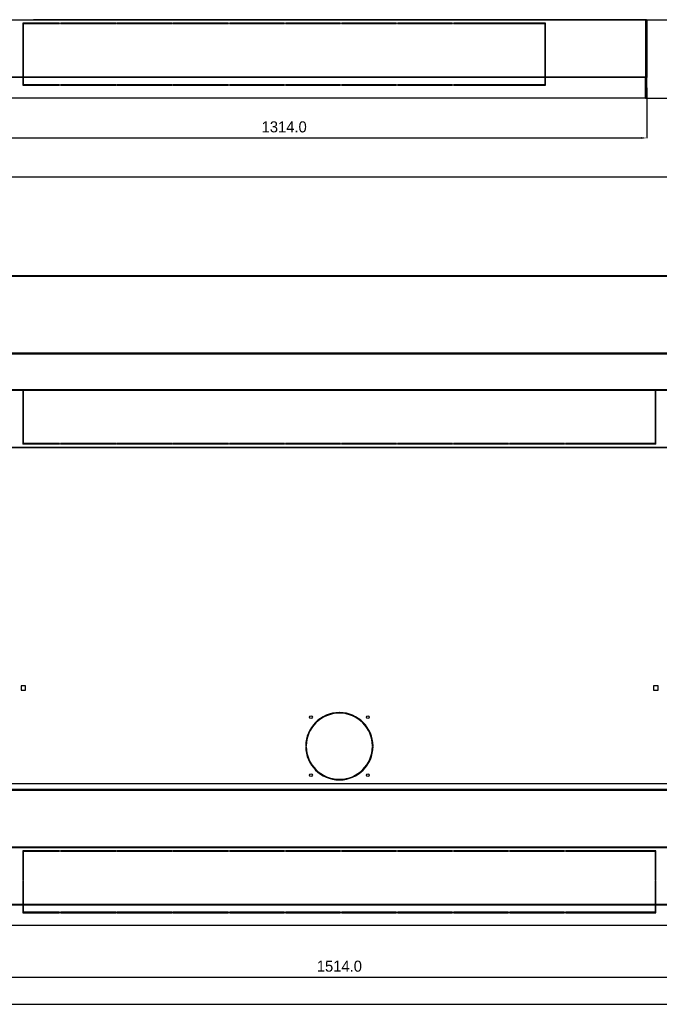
# Model space of a CAD drawing. Header units: inches. Extents: x -8834 to -3121, y 1010 to 9212.
# Tile 2 of 36: x -8101 to -6942, y 1010 to 2794. Entities that reach past the tile are written whole.
import ezdxf

# ---------------------------------------------------------------- set-up
doc = ezdxf.new("R2010")
doc.units = ezdxf.units.IN
doc.layers.add('1', color=7, linetype='Continuous')
doc.dimstyles.new('Copia di Standard', dxfattribs={"dimtxt": 20, "dimasz": 10, "dimexe": 0.18, "dimexo": 0.0625, "dimgap": 10, "dimtad": 1, "dimdec": 1, "dimzin": 0, "dimdsep": 46, "dimtxsty": 'Standard', "dimcen": 0.09, "dimclrd": 4, "dimclre": 4, "dimadec": 0, "dimazin": 0, "dimtfac": 1, "dimtdec": 1, "dimtofl": 0, "dimtmove": 0, "dimatfit": 3, "dimfxl": 0.18, "dimtolj": 1, "dimtzin": 0, "dimarcsym": 0})

# ---------------------------------------------------------------- blocks, each defined once
blk = doc.blocks.new('*D41')
at = {"color": 3, "lineweight": -2, "transparency": 16777216}
for p, q in [((-8278.3, 2670.9), (-8278.3, 2579.7)), ((-6964.3, 2670.9), (-6964.3, 2579.7)), ((-8268.3, 2579.9), (-6974.3, 2579.9))]:
    blk.add_line(p, q, dxfattribs=at)
at = {"color": 3, "transparency": 16777216}
for points in [[(-8268.3, 2581.6), (-8268.3, 2578.2), (-8278.3, 2579.9)], [(-6974.3, 2581.6), (-6974.3, 2578.2), (-6964.3, 2579.9)]]:
    blk.add_solid(points, dxfattribs=at)
at = {"layer": 'Defpoints', "color": 0, "transparency": 16777216}
for p in [(-8278.3, 2670.9), (-6964.3, 2670.9), (-6964.3, 2579.9)]:
    blk.add_point(p, dxfattribs=at)
at = {"color": 3, "transparency": 16777216, "insert": (-7621.3, 2599.9), "char_height": 20, "attachment_point": 5}
blk.add_mtext('\\A1;1314.0', dxfattribs=at)
blk = doc.blocks.new('*D42')
at = {"color": 3, "lineweight": -2, "transparency": 16777216}
for p, q in [((-6966.8, 2794.3), (-6782.9, 2794.3)), ((-6783.1, 2662.3), (-6783.1, 2784.3)), ((-6966.8, 2652.3), (-6782.9, 2652.3))]:
    blk.add_line(p, q, dxfattribs=at)
at = {"color": 3, "transparency": 16777216}
for points in [[(-6784.7, 2784.3), (-6781.4, 2784.3), (-6783.1, 2794.3)], [(-6784.7, 2662.3), (-6781.4, 2662.3), (-6783.1, 2652.3)]]:
    blk.add_solid(points, dxfattribs=at)
at = {"layer": 'Defpoints', "color": 0, "transparency": 16777216}
for p in [(-6966.9, 2794.3), (-6783.1, 2794.3), (-6966.9, 2652.3)]:
    blk.add_point(p, dxfattribs=at)
at = {"color": 3, "transparency": 16777216, "insert": (-6803.1, 2723.3), "char_height": 20, "attachment_point": 5, "rotation": 90}
blk.add_mtext('\\A1;142.0', dxfattribs=at)
blk = doc.blocks.new('*D44')
at = {"color": 3, "lineweight": -2, "transparency": 16777216}
for p, q in [((-8278.3, 1170.9), (-8278.3, 1058.4)), ((-6764.3, 1170.9), (-6764.3, 1058.4)), ((-8268.3, 1058.6), (-6774.3, 1058.6))]:
    blk.add_line(p, q, dxfattribs=at)
at = {"color": 3, "transparency": 16777216}
for points in [[(-8268.3, 1060.3), (-8268.3, 1056.9), (-8278.3, 1058.6)], [(-6774.3, 1060.3), (-6774.3, 1056.9), (-6764.3, 1058.6)]]:
    blk.add_solid(points, dxfattribs=at)
at = {"layer": 'Defpoints', "color": 0, "transparency": 16777216}
for p in [(-8278.3, 1170.9), (-6764.3, 1170.9), (-6764.3, 1058.6)]:
    blk.add_point(p, dxfattribs=at)
at = {"color": 3, "transparency": 16777216, "insert": (-7521.3, 1078.6), "char_height": 20, "attachment_point": 5}
blk.add_mtext('\\A1;1514.0', dxfattribs=at)

msp = doc.modelspace()

# ---------------------------------------------------------------- linework, layer by layer
at = {"color": 9, "linetype": 'Continuous'}
for p, q in [((-8277.84, 2793.84), (-6966.88, 2793.84)), ((-6966.88, 2793.84), (-6966.88, 2690.98)), ((-8275.68, 2690.98), (-8094.88, 2690.98)), ((-8275.68, 2689.92), (-8094.88, 2689.92)), ((-8093.88, 2690.98), (-7148.88, 2690.98)), ((-8093.88, 2689.92), (-7148.88, 2689.92)), ((-7992.38, 2690.98), (-7047.38, 2690.98)), ((-7992.38, 2689.92), (-7047.38, 2689.92)), ((-7147.88, 2690.98), (-6966.88, 2690.98)), ((-7147.88, 2689.92), (-6966.88, 2689.92)), ((-6966.88, 2652.27), (-6966.88, 2689.92)), ((-8275.68, 2329.22), (-6766.88, 2329.22)), ((-8275.68, 2190.21), (-6766.88, 2190.21)), ((-6766.88, 2019.1), (-8275.68, 2019.1)), ((-8275.68, 2018.74), (-6766.88, 2018.74)), ((-7974.68, 2018.74), (-6766.88, 2018.74)), ((-6766.88, 2019.1), (-7974.18, 2019.1)), ((-8275.68, 1399.39), (-6766.88, 1399.39)), ((-8277.84, 1293.84), (-6766.88, 1293.84)), ((-8275.68, 1190.98), (-8094.88, 1190.98)), ((-8275.68, 1189.92), (-8094.88, 1189.92)), ((-8093.88, 1190.98), (-6948.88, 1190.98)), ((-8093.88, 1189.92), (-6948.88, 1189.92)), ((-7792.38, 1190.98), (-6847.38, 1190.98)), ((-7792.38, 1189.92), (-6847.38, 1189.92)), ((-6947.88, 1190.98), (-6766.88, 1190.98)), ((-6947.88, 1189.92), (-6766.88, 1189.92))]:
    msp.add_line(p, q, dxfattribs=at)
at = {"color": 7, "linetype": 'Continuous'}
for p, q in [((-8028.13, 2788.08), (-8094.88, 2788.08)), ((-8094.88, 2788.08), (-8094.88, 2787.37)), ((-8094.88, 2787.37), (-8094.88, 2734.5)), ((-8028.13, 2787.37), (-8094.88, 2787.37)), ((-8093.88, 2734.5), (-8093.88, 2787.08)), ((-8093.88, 2787.08), (-8028.13, 2787.08)), ((-6966.88, 2794.28), (-8075.68, 2794.28)), ((-8028.13, 2788.08), (-8028.13, 2787.37)), ((-8028.13, 2787.37), (-8028.13, 2787.08)), ((-7926.63, 2788.08), (-8026.63, 2788.08)), ((-8026.63, 2787.37), (-8026.63, 2788.08)), ((-7926.63, 2787.37), (-8026.63, 2787.37)), ((-8026.63, 2787.08), (-8026.63, 2787.37)), ((-8026.63, 2787.08), (-7926.63, 2787.08)), ((-7926.63, 2788.08), (-7926.63, 2787.37)), ((-7926.63, 2787.37), (-7926.63, 2787.08)), ((-7825.13, 2788.08), (-7925.13, 2788.08)), ((-7925.13, 2787.37), (-7925.13, 2788.08)), ((-7825.13, 2787.37), (-7925.13, 2787.37)), ((-7925.13, 2787.08), (-7925.13, 2787.37)), ((-7925.13, 2787.08), (-7825.13, 2787.08)), ((-7825.13, 2788.08), (-7825.13, 2787.37)), ((-7825.13, 2787.37), (-7825.13, 2787.08)), ((-7722.13, 2788.08), (-7823.63, 2788.08)), ((-7823.63, 2787.37), (-7823.63, 2788.08)), ((-7722.13, 2787.37), (-7823.63, 2787.37)), ((-7823.63, 2787.08), (-7823.63, 2787.37)), ((-7823.63, 2787.08), (-7722.13, 2787.08)), ((-7722.13, 2788.08), (-7722.13, 2787.37)), ((-7722.13, 2787.37), (-7722.13, 2787.08)), ((-7620.63, 2788.08), (-7720.63, 2788.08)), ((-7720.63, 2787.37), (-7720.63, 2788.08)), ((-7620.63, 2787.37), (-7720.63, 2787.37)), ((-7720.63, 2787.08), (-7720.63, 2787.37)), ((-7720.63, 2787.08), (-7620.63, 2787.08)), ((-7620.63, 2788.08), (-7620.63, 2787.37)), ((-7620.63, 2787.37), (-7620.63, 2787.08)), ((-7519.13, 2788.08), (-7619.13, 2788.08)), ((-7619.13, 2787.37), (-7619.13, 2788.08)), ((-7519.13, 2787.37), (-7619.13, 2787.37)), ((-7619.13, 2787.08), (-7619.13, 2787.37)), ((-7619.13, 2787.08), (-7519.13, 2787.08)), ((-7519.13, 2788.08), (-7519.13, 2787.37)), ((-7519.13, 2787.37), (-7519.13, 2787.08)), ((-7417.63, 2788.08), (-7517.63, 2788.08)), ((-7517.63, 2787.37), (-7517.63, 2788.08)), ((-7417.63, 2787.37), (-7517.63, 2787.37)), ((-7517.63, 2787.08), (-7517.63, 2787.37)), ((-7517.63, 2787.08), (-7417.63, 2787.08)), ((-7417.63, 2788.08), (-7417.63, 2787.37)), ((-7417.63, 2787.37), (-7417.63, 2787.08)), ((-7416.13, 2787.37), (-7416.13, 2788.08)), ((-7316.13, 2788.08), (-7416.13, 2788.08)), ((-7416.13, 2787.37), (-7416.13, 2788.08)), ((-7416.13, 2787.08), (-7416.13, 2787.37)), ((-7316.13, 2787.37), (-7416.13, 2787.37)), ((-7416.13, 2787.08), (-7416.13, 2787.37)), ((-7416.13, 2787.08), (-7316.13, 2787.08)), ((-7316.13, 2788.08), (-7316.13, 2787.37)), ((-7316.13, 2787.37), (-7316.13, 2787.08)), ((-7314.63, 2787.37), (-7314.63, 2788.08)), ((-7314.63, 2787.37), (-7314.63, 2788.08)), ((-7214.63, 2788.08), (-7314.63, 2788.08)), ((-7314.63, 2787.37), (-7314.63, 2788.08)), ((-7314.63, 2787.08), (-7314.63, 2787.37)), ((-7314.63, 2787.08), (-7314.63, 2787.37)), ((-7214.63, 2787.37), (-7314.63, 2787.37)), ((-7314.63, 2787.08), (-7314.63, 2787.37)), ((-7314.63, 2787.08), (-7214.63, 2787.08)), ((-7147.88, 2788.08), (-7216.13, 2788.08)), ((-7147.88, 2787.37), (-7216.13, 2787.37)), ((-7216.13, 2787.08), (-7148.88, 2787.08)), ((-7214.63, 2788.08), (-7214.63, 2787.37)), ((-7214.63, 2787.37), (-7214.63, 2787.08)), ((-7148.88, 2787.08), (-7148.88, 2734.5)), ((-7147.88, 2787.37), (-7147.88, 2788.08)), ((-7147.88, 2734.5), (-7147.88, 2787.37)), ((-6966.88, 2794.28), (-6966.88, 2793.84)), ((-6965.78, 2794.28), (-6966.88, 2794.28)), ((-6965.38, 2792.78), (-6965.38, 2690.07)), ((-6965.28, 2689.63), (-6965.28, 2792.78)), ((-6964.28, 2792.78), (-6965.28, 2792.78)), ((-6964.28, 2792.78), (-6964.28, 2689.63)), ((-8093.88, 2734.5), (-8094.88, 2734.5)), ((-8094.88, 2733.44), (-8093.88, 2733.44)), ((-8094.88, 2733.44), (-8094.88, 2732.73)), ((-8094.88, 2732.73), (-8093.88, 2732.73)), ((-8094.88, 2732.73), (-8094.88, 2690.98)), ((-8093.88, 2732.73), (-8093.88, 2733.44)), ((-8093.88, 2690.98), (-8093.88, 2732.73)), ((-7147.88, 2734.5), (-7148.88, 2734.5)), ((-7148.88, 2733.44), (-7147.88, 2733.44)), ((-7148.88, 2733.44), (-7148.88, 2732.73)), ((-7148.88, 2732.73), (-7148.88, 2690.98)), ((-7148.88, 2732.73), (-7147.88, 2732.73)), ((-7147.88, 2732.73), (-7147.88, 2733.44)), ((-7147.88, 2690.98), (-7147.88, 2732.73)), ((-8094.88, 2689.92), (-8094.88, 2690.98)), ((-8094.88, 2689.92), (-8094.88, 2675.48)), ((-8093.88, 2689.92), (-8093.88, 2690.98)), ((-8093.88, 2676.48), (-8093.88, 2689.92)), ((-7148.88, 2689.92), (-7148.88, 2690.98)), ((-7148.88, 2689.92), (-7148.88, 2676.48)), ((-7147.88, 2689.92), (-7147.88, 2690.98)), ((-7147.88, 2675.48), (-7147.88, 2689.92)), ((-6966.88, 2690.98), (-6966.88, 2690.27)), ((-6966.88, 2690.27), (-6966.88, 2689.92)), ((-6965.46, 2690.27), (-6966.88, 2690.27)), ((-6966.88, 2689.92), (-6965.46, 2689.92)), ((-6966.38, 2689.92), (-6966.38, 2690.07)), ((-6965.38, 2689.71), (-6965.38, 2690.07)), ((-6965.38, 2689.71), (-6965.38, 2652.27)), ((-6964.28, 2689.63), (-6965.28, 2689.63)), ((-6965.28, 2689.63), (-6965.28, 2652.27)), ((-6964.28, 2652.27), (-6964.28, 2689.63)), ((-8094.88, 2675.48), (-8028.13, 2675.48)), ((-8028.13, 2676.48), (-8093.88, 2676.48)), ((-8028.13, 2676.48), (-8028.13, 2675.48)), ((-8026.63, 2675.48), (-8026.63, 2676.48)), ((-7926.63, 2676.48), (-8026.63, 2676.48)), ((-8026.63, 2675.48), (-7926.63, 2675.48)), ((-7926.63, 2676.48), (-7926.63, 2675.48)), ((-7925.13, 2675.48), (-7925.13, 2676.48)), ((-7825.13, 2676.48), (-7925.13, 2676.48)), ((-7925.13, 2675.48), (-7825.13, 2675.48)), ((-7825.13, 2676.48), (-7825.13, 2675.48)), ((-7722.13, 2676.48), (-7823.63, 2676.48)), ((-7823.63, 2675.48), (-7823.63, 2676.48)), ((-7823.63, 2675.48), (-7722.13, 2675.48)), ((-7722.13, 2675.48), (-7722.13, 2676.48)), ((-7720.63, 2676.48), (-7720.63, 2675.48)), ((-7620.63, 2676.48), (-7720.63, 2676.48)), ((-7720.63, 2675.48), (-7620.63, 2675.48)), ((-7620.63, 2676.48), (-7620.63, 2675.48)), ((-7519.13, 2676.48), (-7619.13, 2676.48)), ((-7619.13, 2675.48), (-7619.13, 2676.48)), ((-7619.13, 2675.48), (-7519.13, 2675.48)), ((-7519.13, 2676.48), (-7519.13, 2675.48)), ((-7517.63, 2675.48), (-7517.63, 2676.48)), ((-7417.63, 2676.48), (-7517.63, 2676.48)), ((-7517.63, 2675.48), (-7417.63, 2675.48)), ((-7417.63, 2676.48), (-7417.63, 2675.48)), ((-7416.13, 2675.48), (-7416.13, 2676.48)), ((-7416.13, 2675.48), (-7416.13, 2676.48)), ((-7316.13, 2676.48), (-7416.13, 2676.48)), ((-7416.13, 2675.48), (-7316.13, 2675.48)), ((-7316.13, 2676.48), (-7316.13, 2675.48)), ((-7314.63, 2675.48), (-7314.63, 2676.48)), ((-7314.63, 2675.48), (-7314.63, 2676.48)), ((-7314.63, 2675.48), (-7314.63, 2676.48)), ((-7214.63, 2676.48), (-7314.63, 2676.48)), ((-7314.63, 2675.48), (-7214.63, 2675.48)), ((-7148.88, 2676.48), (-7216.13, 2676.48)), ((-7216.13, 2675.48), (-7147.88, 2675.48)), ((-7214.63, 2676.48), (-7214.63, 2675.48)), ((-6966.88, 2652.27), (-8275.68, 2652.27)), ((-6966.88, 2652.27), (-6965.38, 2652.27)), ((-6964.28, 2652.27), (-6965.28, 2652.27)), ((-8275.68, 2330.72), (-6766.88, 2330.72)), ((-8275.68, 2188.71), (-6766.88, 2188.71)), ((-6766.88, 2123.1), (-8275.68, 2123.1)), ((-6766.88, 2122.1), (-8275.68, 2122.1)), ((-8094.88, 2121.95), (-8094.88, 2080.2)), ((-8093.88, 2080.2), (-8093.88, 2121.95)), ((-6948.88, 2121.95), (-6948.88, 2080.2)), ((-6947.88, 2080.2), (-6947.88, 2121.95)), ((-8094.88, 2080.2), (-8093.88, 2080.2)), ((-8094.88, 2080.2), (-8094.88, 2079.49)), ((-8094.88, 2079.49), (-8093.88, 2079.49)), ((-8094.88, 2078.43), (-8094.88, 2025.56)), ((-8093.88, 2078.43), (-8094.88, 2078.43)), ((-8093.88, 2079.49), (-8093.88, 2080.2)), ((-8093.88, 2025.86), (-8093.88, 2078.43)), ((-6948.88, 2080.2), (-6948.88, 2079.49)), ((-6948.88, 2080.2), (-6947.88, 2080.2)), ((-6948.88, 2079.49), (-6947.88, 2079.49)), ((-6948.88, 2078.43), (-6948.88, 2025.86)), ((-6947.88, 2078.43), (-6948.88, 2078.43)), ((-6947.88, 2079.49), (-6947.88, 2080.2)), ((-6947.88, 2025.56), (-6947.88, 2078.43)), ((-8028.13, 2025.56), (-8094.88, 2025.56)), ((-8094.88, 2025.56), (-8094.88, 2024.86)), ((-8028.13, 2024.86), (-8094.88, 2024.86)), ((-8028.13, 2025.86), (-8093.88, 2025.86)), ((-8028.13, 2025.56), (-8028.13, 2025.86)), ((-8028.13, 2024.86), (-8028.13, 2025.56)), ((-7926.63, 2025.86), (-8026.63, 2025.86)), ((-8026.63, 2025.86), (-8026.63, 2025.56)), ((-7926.63, 2025.56), (-8026.63, 2025.56)), ((-8026.63, 2025.56), (-8026.63, 2024.86)), ((-7926.63, 2024.86), (-8026.63, 2024.86)), ((-7926.63, 2025.56), (-7926.63, 2025.86)), ((-7926.63, 2024.86), (-7926.63, 2025.56)), ((-7925.13, 2025.86), (-7925.13, 2025.56)), ((-7825.13, 2025.86), (-7925.13, 2025.86)), ((-7925.13, 2025.56), (-7925.13, 2024.86)), ((-7825.13, 2025.56), (-7925.13, 2025.56)), ((-7825.13, 2024.86), (-7925.13, 2024.86)), ((-7825.13, 2025.56), (-7825.13, 2025.86)), ((-7825.13, 2024.86), (-7825.13, 2025.56)), ((-7722.13, 2025.86), (-7823.63, 2025.86)), ((-7823.63, 2025.86), (-7823.63, 2025.56)), ((-7722.13, 2025.56), (-7823.63, 2025.56)), ((-7823.63, 2025.56), (-7823.63, 2024.86)), ((-7722.13, 2024.86), (-7823.63, 2024.86)), ((-7722.13, 2025.56), (-7722.13, 2025.86)), ((-7722.13, 2024.86), (-7722.13, 2025.56)), ((-7620.63, 2025.86), (-7720.63, 2025.86)), ((-7720.63, 2025.86), (-7720.63, 2025.56)), ((-7720.63, 2025.56), (-7720.63, 2024.86)), ((-7620.63, 2025.56), (-7720.63, 2025.56)), ((-7620.63, 2024.86), (-7720.63, 2024.86)), ((-7620.63, 2025.56), (-7620.63, 2025.86)), ((-7620.63, 2024.86), (-7620.63, 2025.56)), ((-7619.13, 2025.86), (-7619.13, 2025.56)), ((-7519.13, 2025.86), (-7619.13, 2025.86)), ((-7619.13, 2025.56), (-7619.13, 2024.86)), ((-7519.13, 2025.56), (-7619.13, 2025.56)), ((-7519.13, 2024.86), (-7619.13, 2024.86)), ((-7519.13, 2025.56), (-7519.13, 2025.86)), ((-7519.13, 2024.86), (-7519.13, 2025.56)), ((-7517.63, 2025.86), (-7517.63, 2025.56)), ((-7417.63, 2025.86), (-7517.63, 2025.86)), ((-7517.63, 2025.56), (-7517.63, 2024.86)), ((-7417.63, 2025.56), (-7517.63, 2025.56)), ((-7417.63, 2024.86), (-7517.63, 2024.86)), ((-7417.63, 2025.56), (-7417.63, 2025.86)), ((-7417.63, 2024.86), (-7417.63, 2025.56)), ((-7416.13, 2025.86), (-7416.13, 2025.56)), ((-7416.13, 2025.86), (-7416.13, 2025.56)), ((-7316.13, 2025.86), (-7416.13, 2025.86)), ((-7416.13, 2025.56), (-7416.13, 2024.86)), ((-7416.13, 2025.56), (-7416.13, 2024.86)), ((-7316.13, 2025.56), (-7416.13, 2025.56)), ((-7316.13, 2024.86), (-7416.13, 2024.86)), ((-7316.13, 2025.56), (-7316.13, 2025.86)), ((-7316.13, 2024.86), (-7316.13, 2025.56)), ((-7314.63, 2025.86), (-7314.63, 2025.56)), ((-7314.63, 2025.86), (-7314.63, 2025.56)), ((-7214.63, 2025.86), (-7314.63, 2025.86)), ((-7314.63, 2025.56), (-7314.63, 2024.86)), ((-7314.63, 2025.56), (-7314.63, 2024.86)), ((-7214.63, 2025.56), (-7314.63, 2025.56)), ((-7214.63, 2024.86), (-7314.63, 2024.86)), ((-7214.63, 2025.56), (-7214.63, 2025.86)), ((-7214.63, 2024.86), (-7214.63, 2025.56)), ((-7213.13, 2025.86), (-7213.13, 2025.56)), ((-7213.13, 2025.86), (-7213.13, 2025.56)), ((-7113.13, 2025.86), (-7213.13, 2025.86)), ((-7213.13, 2025.56), (-7213.13, 2024.86)), ((-7213.13, 2025.56), (-7213.13, 2024.86)), ((-7113.13, 2025.56), (-7213.13, 2025.56)), ((-7113.13, 2024.86), (-7213.13, 2024.86)), ((-7113.13, 2025.56), (-7113.13, 2025.86)), ((-7113.13, 2024.86), (-7113.13, 2025.56)), ((-7111.63, 2025.86), (-7111.63, 2025.56)), ((-7111.63, 2025.86), (-7111.63, 2025.56)), ((-7011.63, 2025.86), (-7111.63, 2025.86)), ((-7111.63, 2025.56), (-7111.63, 2024.86)), ((-7111.63, 2025.56), (-7111.63, 2024.86)), ((-7011.63, 2025.56), (-7111.63, 2025.56)), ((-7011.63, 2024.86), (-7111.63, 2024.86)), ((-6948.88, 2025.86), (-7016.13, 2025.86)), ((-6947.88, 2025.56), (-7016.13, 2025.56)), ((-6947.88, 2024.86), (-7016.13, 2024.86)), ((-7011.63, 2025.56), (-7011.63, 2025.86)), ((-7011.63, 2024.86), (-7011.63, 2025.56)), ((-6947.88, 2024.86), (-6947.88, 2025.56)), ((-8089.73, 1587.04), (-8098.03, 1587.04)), ((-8098.03, 1587.04), (-8098.03, 1578.74)), ((-8098.03, 1578.74), (-8089.73, 1578.74)), ((-8089.73, 1578.74), (-8089.73, 1587.04)), ((-6943.73, 1587.04), (-6952.03, 1587.04)), ((-6952.03, 1587.04), (-6952.03, 1578.74)), ((-6952.03, 1578.74), (-6943.73, 1578.74)), ((-6943.73, 1578.74), (-6943.73, 1587.04)), ((-7521.78, 1538.39), (-7521.78, 1537.39)), ((-7520.78, 1537.39), (-7520.78, 1538.39)), ((-7581.27, 1477.89), (-7582.27, 1477.89)), ((-7582.27, 1476.89), (-7581.27, 1476.89)), ((-7460.28, 1477.89), (-7461.28, 1477.89)), ((-7461.28, 1476.89), (-7460.28, 1476.89)), ((-7521.78, 1417.39), (-7521.78, 1416.39)), ((-7520.78, 1416.39), (-7520.78, 1417.39)), ((-6766.88, 1409.35), (-8275.68, 1409.35)), ((-8275.68, 1397.89), (-6766.88, 1397.89)), ((-6766.88, 1294.28), (-8275.68, 1294.28)), ((-8028.13, 1288.08), (-8094.88, 1288.08)), ((-8094.88, 1288.08), (-8094.88, 1287.37)), ((-8094.88, 1287.37), (-8094.88, 1234.5)), ((-8028.13, 1287.37), (-8094.88, 1287.37)), ((-8093.88, 1234.5), (-8093.88, 1287.08)), ((-8093.88, 1287.08), (-8028.13, 1287.08)), ((-8028.13, 1288.08), (-8028.13, 1287.37)), ((-8028.13, 1287.37), (-8028.13, 1287.08)), ((-7926.63, 1288.08), (-8026.63, 1288.08)), ((-8026.63, 1287.37), (-8026.63, 1288.08)), ((-7926.63, 1287.37), (-8026.63, 1287.37)), ((-8026.63, 1287.08), (-8026.63, 1287.37)), ((-8026.63, 1287.08), (-7926.63, 1287.08)), ((-7926.63, 1288.08), (-7926.63, 1287.37)), ((-7926.63, 1287.37), (-7926.63, 1287.08)), ((-7825.13, 1288.08), (-7925.13, 1288.08)), ((-7925.13, 1287.37), (-7925.13, 1288.08)), ((-7825.13, 1287.37), (-7925.13, 1287.37)), ((-7925.13, 1287.08), (-7925.13, 1287.37)), ((-7925.13, 1287.08), (-7825.13, 1287.08)), ((-7825.13, 1288.08), (-7825.13, 1287.37)), ((-7825.13, 1287.37), (-7825.13, 1287.08)), ((-7722.13, 1288.08), (-7823.63, 1288.08)), ((-7823.63, 1287.37), (-7823.63, 1288.08)), ((-7722.13, 1287.37), (-7823.63, 1287.37)), ((-7823.63, 1287.08), (-7823.63, 1287.37)), ((-7823.63, 1287.08), (-7722.13, 1287.08)), ((-7722.13, 1288.08), (-7722.13, 1287.37)), ((-7722.13, 1287.37), (-7722.13, 1287.08)), ((-7620.63, 1288.08), (-7720.63, 1288.08)), ((-7720.63, 1287.37), (-7720.63, 1288.08)), ((-7620.63, 1287.37), (-7720.63, 1287.37)), ((-7720.63, 1287.08), (-7720.63, 1287.37)), ((-7720.63, 1287.08), (-7620.63, 1287.08)), ((-7620.63, 1288.08), (-7620.63, 1287.37)), ((-7620.63, 1287.37), (-7620.63, 1287.08)), ((-7519.13, 1288.08), (-7619.13, 1288.08)), ((-7619.13, 1287.37), (-7619.13, 1288.08)), ((-7519.13, 1287.37), (-7619.13, 1287.37)), ((-7619.13, 1287.08), (-7619.13, 1287.37)), ((-7619.13, 1287.08), (-7519.13, 1287.08)), ((-7519.13, 1288.08), (-7519.13, 1287.37)), ((-7519.13, 1287.37), (-7519.13, 1287.08)), ((-7417.63, 1288.08), (-7517.63, 1288.08)), ((-7517.63, 1287.37), (-7517.63, 1288.08)), ((-7417.63, 1287.37), (-7517.63, 1287.37)), ((-7517.63, 1287.08), (-7517.63, 1287.37)), ((-7517.63, 1287.08), (-7417.63, 1287.08)), ((-7417.63, 1288.08), (-7417.63, 1287.37)), ((-7417.63, 1287.37), (-7417.63, 1287.08)), ((-7416.13, 1287.37), (-7416.13, 1288.08)), ((-7316.13, 1288.08), (-7416.13, 1288.08)), ((-7416.13, 1287.37), (-7416.13, 1288.08)), ((-7416.13, 1287.08), (-7416.13, 1287.37)), ((-7316.13, 1287.37), (-7416.13, 1287.37)), ((-7416.13, 1287.08), (-7416.13, 1287.37)), ((-7416.13, 1287.08), (-7316.13, 1287.08)), ((-7316.13, 1288.08), (-7316.13, 1287.37)), ((-7316.13, 1287.37), (-7316.13, 1287.08)), ((-7314.63, 1287.37), (-7314.63, 1288.08)), ((-7314.63, 1287.37), (-7314.63, 1288.08)), ((-7214.63, 1288.08), (-7314.63, 1288.08)), ((-7314.63, 1287.37), (-7314.63, 1288.08)), ((-7314.63, 1287.08), (-7314.63, 1287.37)), ((-7314.63, 1287.08), (-7314.63, 1287.37)), ((-7214.63, 1287.37), (-7314.63, 1287.37)), ((-7314.63, 1287.08), (-7314.63, 1287.37)), ((-7314.63, 1287.08), (-7214.63, 1287.08)), ((-7214.63, 1288.08), (-7214.63, 1287.37)), ((-7214.63, 1287.37), (-7214.63, 1287.08)), ((-7213.13, 1287.37), (-7213.13, 1288.08)), ((-7213.13, 1287.37), (-7213.13, 1288.08)), ((-7113.13, 1288.08), (-7213.13, 1288.08)), ((-7213.13, 1287.37), (-7213.13, 1288.08)), ((-7213.13, 1287.08), (-7213.13, 1287.37)), ((-7213.13, 1287.08), (-7213.13, 1287.37)), ((-7113.13, 1287.37), (-7213.13, 1287.37)), ((-7213.13, 1287.08), (-7213.13, 1287.37)), ((-7213.13, 1287.08), (-7113.13, 1287.08)), ((-7113.13, 1288.08), (-7113.13, 1287.37)), ((-7113.13, 1287.37), (-7113.13, 1287.08)), ((-7111.63, 1287.37), (-7111.63, 1288.08)), ((-7111.63, 1287.37), (-7111.63, 1288.08)), ((-7011.63, 1288.08), (-7111.63, 1288.08)), ((-7111.63, 1287.37), (-7111.63, 1288.08)), ((-7111.63, 1287.08), (-7111.63, 1287.37)), ((-7111.63, 1287.08), (-7111.63, 1287.37)), ((-7011.63, 1287.37), (-7111.63, 1287.37)), ((-7111.63, 1287.08), (-7111.63, 1287.37)), ((-7111.63, 1287.08), (-7011.63, 1287.08)), ((-6947.88, 1288.08), (-7016.13, 1288.08)), ((-6947.88, 1287.37), (-7016.13, 1287.37)), ((-7016.13, 1287.08), (-6948.88, 1287.08)), ((-7011.63, 1288.08), (-7011.63, 1287.37)), ((-7011.63, 1287.37), (-7011.63, 1287.08)), ((-6948.88, 1287.08), (-6948.88, 1234.5)), ((-6947.88, 1287.37), (-6947.88, 1288.08)), ((-6947.88, 1234.5), (-6947.88, 1287.37)), ((-8093.88, 1234.5), (-8094.88, 1234.5)), ((-8094.88, 1233.44), (-8093.88, 1233.44)), ((-8094.88, 1233.44), (-8094.88, 1232.73)), ((-8094.88, 1232.73), (-8093.88, 1232.73)), ((-8094.88, 1232.73), (-8094.88, 1190.98)), ((-8093.88, 1232.73), (-8093.88, 1233.44)), ((-8093.88, 1190.98), (-8093.88, 1232.73)), ((-6947.88, 1234.5), (-6948.88, 1234.5)), ((-6948.88, 1233.44), (-6947.88, 1233.44)), ((-6948.88, 1233.44), (-6948.88, 1232.73)), ((-6948.88, 1232.73), (-6948.88, 1190.98)), ((-6948.88, 1232.73), (-6947.88, 1232.73)), ((-6947.88, 1232.73), (-6947.88, 1233.44)), ((-6947.88, 1190.98), (-6947.88, 1232.73)), ((-8094.88, 1189.92), (-8094.88, 1190.98)), ((-8094.88, 1189.92), (-8094.88, 1175.48)), ((-8093.88, 1189.92), (-8093.88, 1190.98)), ((-8093.88, 1176.48), (-8093.88, 1189.92)), ((-6948.88, 1189.92), (-6948.88, 1190.98)), ((-6948.88, 1189.92), (-6948.88, 1176.48)), ((-6947.88, 1189.92), (-6947.88, 1190.98)), ((-6947.88, 1175.48), (-6947.88, 1189.92)), ((-8094.88, 1175.48), (-8028.13, 1175.48)), ((-8028.13, 1176.48), (-8093.88, 1176.48)), ((-8028.13, 1176.48), (-8028.13, 1175.48)), ((-8026.63, 1175.48), (-8026.63, 1176.48)), ((-7926.63, 1176.48), (-8026.63, 1176.48)), ((-8026.63, 1175.48), (-7926.63, 1175.48)), ((-7926.63, 1176.48), (-7926.63, 1175.48)), ((-7925.13, 1175.48), (-7925.13, 1176.48)), ((-7825.13, 1176.48), (-7925.13, 1176.48)), ((-7925.13, 1175.48), (-7825.13, 1175.48)), ((-7825.13, 1176.48), (-7825.13, 1175.48)), ((-7722.13, 1176.48), (-7823.63, 1176.48)), ((-7823.63, 1175.48), (-7823.63, 1176.48)), ((-7823.63, 1175.48), (-7722.13, 1175.48)), ((-7722.13, 1175.48), (-7722.13, 1176.48)), ((-7720.63, 1176.48), (-7720.63, 1175.48)), ((-7620.63, 1176.48), (-7720.63, 1176.48)), ((-7720.63, 1175.48), (-7620.63, 1175.48)), ((-7620.63, 1176.48), (-7620.63, 1175.48)), ((-7519.13, 1176.48), (-7619.13, 1176.48)), ((-7619.13, 1175.48), (-7619.13, 1176.48)), ((-7619.13, 1175.48), (-7519.13, 1175.48)), ((-7519.13, 1176.48), (-7519.13, 1175.48)), ((-7517.63, 1175.48), (-7517.63, 1176.48)), ((-7417.63, 1176.48), (-7517.63, 1176.48)), ((-7517.63, 1175.48), (-7417.63, 1175.48)), ((-7417.63, 1176.48), (-7417.63, 1175.48)), ((-7416.13, 1175.48), (-7416.13, 1176.48)), ((-7416.13, 1175.48), (-7416.13, 1176.48)), ((-7316.13, 1176.48), (-7416.13, 1176.48)), ((-7416.13, 1175.48), (-7316.13, 1175.48)), ((-7316.13, 1176.48), (-7316.13, 1175.48)), ((-7314.63, 1175.48), (-7314.63, 1176.48)), ((-7314.63, 1175.48), (-7314.63, 1176.48)), ((-7314.63, 1175.48), (-7314.63, 1176.48)), ((-7214.63, 1176.48), (-7314.63, 1176.48)), ((-7314.63, 1175.48), (-7214.63, 1175.48)), ((-7214.63, 1176.48), (-7214.63, 1175.48)), ((-7213.13, 1175.48), (-7213.13, 1176.48)), ((-7213.13, 1175.48), (-7213.13, 1176.48)), ((-7213.13, 1175.48), (-7213.13, 1176.48)), ((-7113.13, 1176.48), (-7213.13, 1176.48)), ((-7213.13, 1175.48), (-7113.13, 1175.48)), ((-7113.13, 1176.48), (-7113.13, 1175.48)), ((-7111.63, 1175.48), (-7111.63, 1176.48)), ((-7111.63, 1175.48), (-7111.63, 1176.48)), ((-7111.63, 1175.48), (-7111.63, 1176.48)), ((-7011.63, 1176.48), (-7111.63, 1176.48)), ((-7111.63, 1175.48), (-7011.63, 1175.48)), ((-6948.88, 1176.48), (-7016.13, 1176.48)), ((-7016.13, 1175.48), (-6947.88, 1175.48)), ((-7011.63, 1176.48), (-7011.63, 1175.48)), ((-6766.88, 1152.27), (-8275.68, 1152.27))]:
    msp.add_line(p, q, dxfattribs=at)
for centre in [(-7572.78, 1529.89), (-7469.78, 1529.89), (-7572.78, 1424.89), (-7469.78, 1424.89)]:
    msp.add_circle(centre, 2.5, dxfattribs=at)
for centre, radius, start, end in [((-6965.78, 2792.78), 1.5, 0, 90), ((-6965.78, 2792.78), 0.5, 0, 55.74138), ((-7521.28, 1477.39), 61, 90.46964, 179.53036), ((-7521.28, 1477.39), 60, 90.47747, 179.52253), ((-7521.28, 1477.39), 61, 0.46964, 89.53036), ((-7521.28, 1477.39), 60, 0.47747, 89.52253), ((-7521.28, 1477.39), 61, 180.46964, 269.53036), ((-7521.28, 1477.39), 60, 180.47747, 269.52253), ((-7521.28, 1477.39), 61, 270.46964, 359.53036), ((-7521.28, 1477.39), 60, 270.47747, 359.52253)]:
    msp.add_arc(centre, radius, start, end, dxfattribs=at)
for points in [[(-6965.38, 2792.78), (-6965.43, 2793.05), (-6965.58, 2793.31), (-6965.82, 2793.53), (-6966.13, 2793.7), (-6966.49, 2793.8), (-6966.88, 2793.84)], [(-6965.46, 2690.27), (-6965.59, 2690.47), (-6965.78, 2690.64), (-6966.01, 2690.78), (-6966.28, 2690.89), (-6966.57, 2690.96), (-6966.88, 2690.98)], [(-6966.38, 2690.07), (-6966.39, 2690.12), (-6966.44, 2690.17), (-6966.52, 2690.21), (-6966.63, 2690.24), (-6966.75, 2690.27), (-6966.88, 2690.27)], [(-6965.38, 2690.07), (-6965.4, 2690.17), (-6965.46, 2690.27)], [(-6965.46, 2689.92), (-6965.4, 2689.82), (-6965.38, 2689.71)]]:
    msp.add_spline(points, degree=3, dxfattribs=at)
at = {"layer": '1', "color": 7, "linetype": 'Continuous'}
for p, q in [((-8730.71, 2509.61), (-3120.62, 2509.61)), ((-8730.71, 1009.61), (-5925.62, 1009.61))]:
    msp.add_line(p, q, dxfattribs=at)

# ---------------------------------------------------------------- dimensions: what is measured, and where the dimension line sits
at = {"color": 3}
dim = msp.add_linear_dim(base=(-6783.07, 2794.28), p1=(-6966.88, 2652.27), p2=(-6966.88, 2794.28), angle=90, dimstyle='Copia di Standard', override={"dimclrd": 3, "dimclre": 3, "dimclrt": 3}, dxfattribs=at)
dim.commit()
dim.dimension.update_dxf_attribs({"geometry": '*D42', "text_midpoint": (-6803.07, 2723.27)})
for base, p1, p2, picture, middle in [((-6964.28, 2579.9), (-8278.28, 2670.95), (-6964.28, 2670.95), '*D41', (-7621.28, 2599.9)), ((-6764.28, 1058.6), (-8278.28, 1170.95), (-6764.28, 1170.95), '*D44', (-7521.28, 1078.6))]:
    dim = msp.add_linear_dim(base=base, p1=p1, p2=p2, dimstyle='Copia di Standard', override={"dimclrd": 3, "dimclre": 3, "dimclrt": 3}, dxfattribs=at)
    dim.commit()
    dim.dimension.update_dxf_attribs({"geometry": picture, "text_midpoint": middle})

doc.saveas('drawing.dxf')
